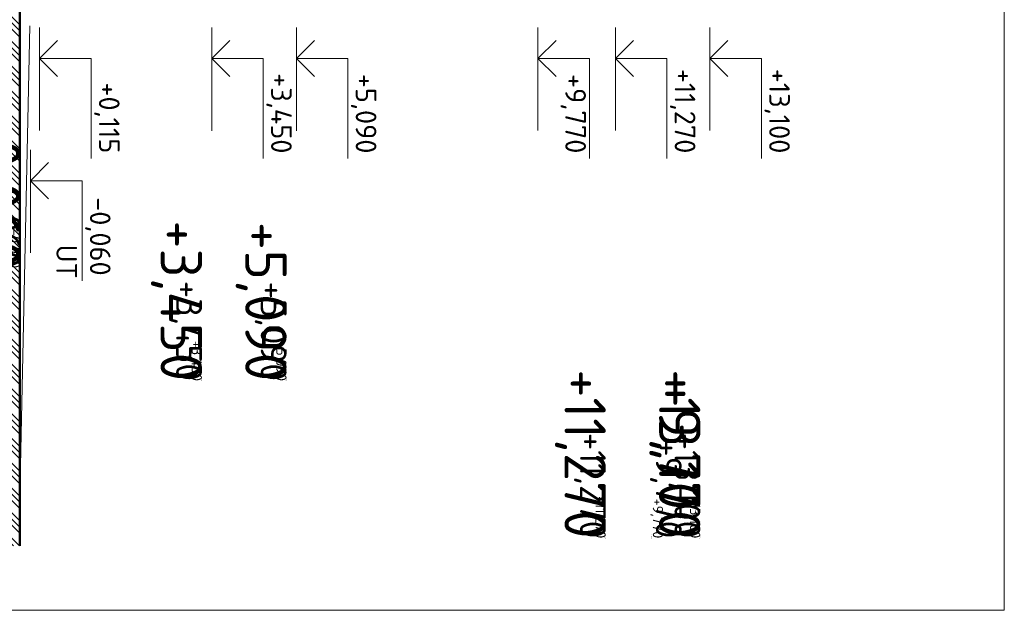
# Model space of a CAD drawing. Header units: millimetres. Extents: x -1695604 to 5289369, y -1488057 to 2187451.
# Tile 21 of 256: x -85695 to -66620, y -12735 to -1290. Entities that reach past the tile are written whole.
import ezdxf
from ezdxf.enums import TextEntityAlignment as Align

# ---------------------------------------------------------------- set-up
doc = ezdxf.new("R2010")
doc.units = ezdxf.units.MM
for name, color, linetype in [('0 @ 1', 7, 'Continuous'), ('0 @ 10', 7, 'Continuous'), ('0 @ 100', 7, 'Continuous'), ('0 @ 200', 7, 'Continuous'), ('0 @ 250 (1)', 7, 'Continuous'), ('0 @ 250 (2)', 7, 'Continuous'), ('0 @ 400', 7, 'Continuous')]:
    doc.layers.add(name, color=color, linetype=linetype)
for name, color, linetype, lineweight in [('A99_N_kce-pohl', 1, 'Continuous', 9), ('A99_N_kce-rez-ten', 4, 'Continuous', 9), ('A99_N_koty-200-vysk', 6, 'Continuous', 9), ('A99_N_txt-popis-200', 240, 'Continuous', 5), ('A99_S_kce-pohl', 7, 'Continuous', 5), ('A99_S_sraf', 252, 'Continuous', 9)]:
    doc.layers.add(name, color=color, linetype=linetype, lineweight=lineweight)
doc.styles.add('A99_kota', font='isocpeur.ttf', dxfattribs={"height": 2})

# ---------------------------------------------------------------- blocks, each defined once
blk = doc.blocks.new('*U55')
at = {"color": 0, "linetype": 'ByBlock', "lineweight": -2}
blk.add_line((3, 0), (-7, 0), dxfattribs=at)
for points in [[(0, 0), (0, 5), (0, 5), (-9.7, 5)], [(1.75, 1.75), (0, 0), (-1.75, 1.75)]]:
    blk.add_lwpolyline(points, dxfattribs=at)
at = {"color": 0, "linetype": 'ByBlock', "lineweight": -2, "style": 'A99_kota'}
blk.add_attdef('POPIS', text='', height=2, dxfattribs=at).set_placement((-9.2, 5.5), align=Align.BOTTOM_LEFT)
blk.add_attdef('VYSKA', text='', height=2, dxfattribs=at).set_placement((-2, 4.25), align=Align.TOP_RIGHT)
blk = doc.blocks.new('*U6643')
at = {"layer": 'A99_N_koty-200-vysk', "lineweight": 5}
ref = blk.add_blockref('*U55', (-75655, -2040), dxfattribs=dict(at, xscale=-200, yscale=200, zscale=200, rotation=269.9999999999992))
ref.add_attrib('VYSKA', '+9,770', dxfattribs={"layer": '0 @ 200', "color": 0, "linetype": 'ByBlock', "lineweight": -2, "height": 400, "rotation": 270, "style": 'A99_kota'}).set_placement((-74725, -3880), align=Align.TOP_RIGHT)
ref = blk.add_blockref('*U55', (-75655, -2040), dxfattribs=dict(at, xscale=-200, yscale=200, zscale=200, rotation=269.9999999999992))
ref.add_attrib('VYSKA', '+9,770', dxfattribs={"layer": '0 @ 100', "color": 0, "linetype": 'ByBlock', "lineweight": -2, "height": 200, "rotation": 270, "style": 'A99_kota'}).set_placement((-73230, -11340), align=Align.TOP_RIGHT)
ref = blk.add_blockref('*U55', (-75655, -2040), dxfattribs=dict(at, xscale=-200, yscale=200, zscale=200, rotation=269.9999999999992))
ref.add_attrib('VYSKA', '+9,770', dxfattribs={"layer": '0 @ 1', "color": 0, "linetype": 'ByBlock', "lineweight": -2, "height": 2, "rotation": 270, "style": 'A99_kota'}).set_placement((-73467, -11340), align=Align.TOP_RIGHT)
ref = blk.add_blockref('*U55', (-75655, -2040), dxfattribs=dict(at, xscale=-200, yscale=200, zscale=200, rotation=269.9999999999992))
ref.add_attrib('VYSKA', '+9,770', dxfattribs={"layer": '0 @ 400', "color": 0, "linetype": 'ByBlock', "lineweight": -2, "height": 800, "rotation": 270, "style": 'A99_kota'}).set_placement((-72510, -11340), align=Align.TOP_RIGHT)
ref = blk.add_blockref('*U55', (-75655, -2040), dxfattribs=dict(at, xscale=-200, yscale=200, zscale=200, rotation=269.9999999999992))
ref.add_attrib('VYSKA', '+9,770', dxfattribs={"layer": '0 @ 10', "color": 0, "linetype": 'ByBlock', "lineweight": -2, "height": 20, "rotation": 270, "style": 'A99_kota'}).set_placement((-73446, -11340), align=Align.TOP_RIGHT)
ref = blk.add_blockref('*U55', (-75655, -2040), dxfattribs=dict(at, xscale=-200, yscale=200, zscale=200, rotation=269.9999999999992))
ref.add_attrib('VYSKA', '+9,770', dxfattribs={"layer": '0 @ 250 (1)', "color": 0, "linetype": 'ByBlock', "lineweight": -2, "height": 500, "rotation": 270, "style": 'A99_kota'}).set_placement((-72870, -11340), align=Align.TOP_RIGHT)
ref = blk.add_blockref('*U55', (-75655, -2040), dxfattribs=dict(at, xscale=-200, yscale=200, zscale=200, rotation=269.9999999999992))
ref.add_attrib('VYSKA', '+9,770', dxfattribs={"layer": '0 @ 250 (2)', "color": 0, "linetype": 'ByBlock', "lineweight": -2, "height": 500, "rotation": 270, "style": 'A99_kota'}).set_placement((-72870, -11340), align=Align.TOP_RIGHT)
blk = doc.blocks.new('*U54')
at = {"color": 0, "linetype": 'ByBlock', "lineweight": -2}
blk.add_line((3, 0), (-7, 0), dxfattribs=at)
for points in [[(0, 0), (0, 5), (0, 5), (-9.7, 5)], [(1.75, 1.75), (0, 0), (-1.75, 1.75)]]:
    blk.add_lwpolyline(points, dxfattribs=at)
at = {"color": 0, "linetype": 'ByBlock', "lineweight": -2, "style": 'A99_kota'}
blk.add_attdef('VYSKA', text='', height=2, dxfattribs=at).set_placement((-2, 7.75), align=Align.TOP_RIGHT)
blk.add_attdef('POPIS', text='', height=2, dxfattribs=at).set_placement((-9.2, 4.5), align=Align.TOP_LEFT)
blk = doc.blocks.new('*U6644')
at = {"layer": 'A99_N_koty-200-vysk', "lineweight": 5}
ref = blk.add_blockref('*U54', (-74155, -2040), dxfattribs=dict(at, xscale=-200, yscale=200, zscale=200, rotation=269.9999999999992))
ref.add_attrib('VYSKA', '+11,270', dxfattribs={"layer": '0 @ 400', "color": 0, "linetype": 'ByBlock', "lineweight": -2, "height": 800, "rotation": 270, "style": 'A99_kota'}).set_placement((-74340, -11340), align=Align.TOP_RIGHT)
ref = blk.add_blockref('*U54', (-74155, -2040), dxfattribs=dict(at, xscale=-200, yscale=200, zscale=200, rotation=269.9999999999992))
ref.add_attrib('VYSKA', '+11,270', dxfattribs={"layer": '0 @ 250 (1)', "color": 0, "linetype": 'ByBlock', "lineweight": -2, "height": 500, "rotation": 270, "style": 'A99_kota'}).set_placement((-74340, -11340), align=Align.TOP_RIGHT)
ref = blk.add_blockref('*U54', (-74155, -2040), dxfattribs=dict(at, xscale=-200, yscale=200, zscale=200, rotation=269.9999999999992))
ref.add_attrib('VYSKA', '+11,270', dxfattribs={"layer": '0 @ 250 (2)', "color": 0, "linetype": 'ByBlock', "lineweight": -2, "height": 500, "rotation": 270, "style": 'A99_kota'}).set_placement((-74340, -11340), align=Align.TOP_RIGHT)
ref = blk.add_blockref('*U54', (-74155, -2040), dxfattribs=dict(at, xscale=-200, yscale=200, zscale=200, rotation=269.9999999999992))
ref.add_attrib('VYSKA', '+11,270', dxfattribs={"layer": '0 @ 100', "color": 0, "linetype": 'ByBlock', "lineweight": -2, "height": 200, "rotation": 270, "style": 'A99_kota'}).set_placement((-74340, -11340), align=Align.TOP_RIGHT)
ref = blk.add_blockref('*U54', (-74155, -2040), dxfattribs=dict(at, xscale=-200, yscale=200, zscale=200, rotation=269.9999999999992))
ref.add_attrib('VYSKA', '+11,270', dxfattribs={"layer": '0 @ 10', "color": 0, "linetype": 'ByBlock', "lineweight": -2, "height": 20, "rotation": 270, "style": 'A99_kota'}).set_placement((-74340, -11340), align=Align.TOP_RIGHT)
ref = blk.add_blockref('*U54', (-74155, -2040), dxfattribs=dict(at, xscale=-200, yscale=200, zscale=200, rotation=269.9999999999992))
ref.add_attrib('VYSKA', '+11,270', dxfattribs={"layer": '0 @ 1', "color": 0, "linetype": 'ByBlock', "lineweight": -2, "height": 2, "rotation": 270, "style": 'A99_kota'}).set_placement((-74340, -11340), align=Align.TOP_RIGHT)
ref = blk.add_blockref('*U54', (-74155, -2040), dxfattribs=dict(at, xscale=-200, yscale=200, zscale=200, rotation=269.9999999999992))
ref.add_attrib('VYSKA', '+11,270', dxfattribs={"layer": '0 @ 200', "color": 0, "linetype": 'ByBlock', "lineweight": -2, "height": 400, "rotation": 270, "style": 'A99_kota'}).set_placement((-72605, -3880), align=Align.TOP_RIGHT)
blk = doc.blocks.new('*U6645')
at = {"layer": 'A99_N_koty-200-vysk', "lineweight": 5}
ref = blk.add_blockref('*U54', (-72325, -2040), dxfattribs=dict(at, xscale=-200, yscale=200, zscale=200, rotation=269.9999999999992))
ref.add_attrib('VYSKA', '+13,100', dxfattribs={"layer": '0 @ 400', "color": 0, "linetype": 'ByBlock', "lineweight": -2, "height": 800, "rotation": 270, "style": 'A99_kota'}).set_placement((-72510, -11340), align=Align.TOP_RIGHT)
ref = blk.add_blockref('*U54', (-72325, -2040), dxfattribs=dict(at, xscale=-200, yscale=200, zscale=200, rotation=269.9999999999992))
ref.add_attrib('VYSKA', '+13,100', dxfattribs={"layer": '0 @ 250 (1)', "color": 0, "linetype": 'ByBlock', "lineweight": -2, "height": 500, "rotation": 270, "style": 'A99_kota'}).set_placement((-72510, -11340), align=Align.TOP_RIGHT)
ref = blk.add_blockref('*U54', (-72325, -2040), dxfattribs=dict(at, xscale=-200, yscale=200, zscale=200, rotation=269.9999999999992))
ref.add_attrib('VYSKA', '+13,100', dxfattribs={"layer": '0 @ 250 (2)', "color": 0, "linetype": 'ByBlock', "lineweight": -2, "height": 500, "rotation": 270, "style": 'A99_kota'}).set_placement((-72510, -11340), align=Align.TOP_RIGHT)
ref = blk.add_blockref('*U54', (-72325, -2040), dxfattribs=dict(at, xscale=-200, yscale=200, zscale=200, rotation=269.9999999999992))
ref.add_attrib('VYSKA', '+13,100', dxfattribs={"layer": '0 @ 100', "color": 0, "linetype": 'ByBlock', "lineweight": -2, "height": 200, "rotation": 270, "style": 'A99_kota'}).set_placement((-72510, -11340), align=Align.TOP_RIGHT)
ref = blk.add_blockref('*U54', (-72325, -2040), dxfattribs=dict(at, xscale=-200, yscale=200, zscale=200, rotation=269.9999999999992))
ref.add_attrib('VYSKA', '+13,100', dxfattribs={"layer": '0 @ 10', "color": 0, "linetype": 'ByBlock', "lineweight": -2, "height": 20, "rotation": 270, "style": 'A99_kota'}).set_placement((-72510, -11340), align=Align.TOP_RIGHT)
ref = blk.add_blockref('*U54', (-72325, -2040), dxfattribs=dict(at, xscale=-200, yscale=200, zscale=200, rotation=269.9999999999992))
ref.add_attrib('VYSKA', '+13,100', dxfattribs={"layer": '0 @ 1', "color": 0, "linetype": 'ByBlock', "lineweight": -2, "height": 2, "rotation": 270, "style": 'A99_kota'}).set_placement((-72510, -11340), align=Align.TOP_RIGHT)
ref = blk.add_blockref('*U54', (-72325, -2040), dxfattribs=dict(at, xscale=-200, yscale=200, zscale=200, rotation=269.9999999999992))
ref.add_attrib('VYSKA', '+13,100', dxfattribs={"layer": '0 @ 200', "color": 0, "linetype": 'ByBlock', "lineweight": -2, "height": 400, "rotation": 270, "style": 'A99_kota'}).set_placement((-70775, -3880), align=Align.TOP_RIGHT)
blk = doc.blocks.new('*U56')
at = {"color": 0, "linetype": 'ByBlock', "lineweight": -2}
blk.add_line((3, 0), (-7, 0), dxfattribs=at)
for points in [[(0, 0), (0, 5), (0, 5), (-9.7, 5)], [(1.75, 1.75), (0, 0), (-1.75, 1.75)]]:
    blk.add_lwpolyline(points, dxfattribs=at)
at = {"color": 0, "linetype": 'ByBlock', "lineweight": -2, "style": 'A99_kota'}
blk.add_attdef('VYSKA', text='', height=2, dxfattribs=at).set_placement((-2, 7.75), align=Align.TOP_RIGHT)
blk.add_attdef('POPIS', text='', height=2, dxfattribs=at).set_placement((-9.2, 4.5), align=Align.TOP_LEFT)
blk = doc.blocks.new('*U6646')
at = {"layer": 'A99_N_koty-200-vysk', "lineweight": 5}
ref = blk.add_blockref('*U56', (-85310, -2040), dxfattribs=dict(at, xscale=-200, yscale=200, zscale=200, rotation=269.9999999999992))
ref.add_attrib('VYSKA', '+0,115', dxfattribs={"layer": '0 @ 400', "color": 0, "linetype": 'ByBlock', "lineweight": -2, "height": 800, "rotation": 270, "style": 'A99_kota'}).set_placement((-85455, -980), align=Align.TOP_RIGHT)
ref = blk.add_blockref('*U56', (-85310, -2040), dxfattribs=dict(at, xscale=-200, yscale=200, zscale=200, rotation=269.9999999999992))
ref.add_attrib('VYSKA', '+0,115', dxfattribs={"layer": '0 @ 250 (1)', "color": 0, "linetype": 'ByBlock', "lineweight": -2, "height": 500, "rotation": 270, "style": 'A99_kota'}).set_placement((-85455, -980), align=Align.TOP_RIGHT)
ref = blk.add_blockref('*U56', (-85310, -2040), dxfattribs=dict(at, xscale=-200, yscale=200, zscale=200, rotation=269.9999999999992))
ref.add_attrib('VYSKA', '+0,115', dxfattribs={"layer": '0 @ 250 (2)', "color": 0, "linetype": 'ByBlock', "lineweight": -2, "height": 500, "rotation": 270, "style": 'A99_kota'}).set_placement((-85455, -980), align=Align.TOP_RIGHT)
ref = blk.add_blockref('*U56', (-85310, -2040), dxfattribs=dict(at, xscale=-200, yscale=200, zscale=200, rotation=269.9999999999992))
ref.add_attrib('VYSKA', '+0,115', dxfattribs={"layer": '0 @ 100', "color": 0, "linetype": 'ByBlock', "lineweight": -2, "height": 200, "rotation": 270, "style": 'A99_kota'}).set_placement((-85455, -980), align=Align.TOP_RIGHT)
ref = blk.add_blockref('*U56', (-85310, -2040), dxfattribs=dict(at, xscale=-200, yscale=200, zscale=200, rotation=269.9999999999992))
ref.add_attrib('VYSKA', '+0,115', dxfattribs={"layer": '0 @ 10', "color": 0, "linetype": 'ByBlock', "lineweight": -2, "height": 20, "rotation": 270, "style": 'A99_kota'}).set_placement((-85455, -980), align=Align.TOP_RIGHT)
ref = blk.add_blockref('*U56', (-85310, -2040), dxfattribs=dict(at, xscale=-200, yscale=200, zscale=200, rotation=269.9999999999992))
ref.add_attrib('VYSKA', '+0,115', dxfattribs={"layer": '0 @ 1', "color": 0, "linetype": 'ByBlock', "lineweight": -2, "height": 2, "rotation": 270, "style": 'A99_kota'}).set_placement((-85455, -980), align=Align.TOP_RIGHT)
ref = blk.add_blockref('*U56', (-85310, -2040), dxfattribs=dict(at, xscale=-200, yscale=200, zscale=200, rotation=269.9999999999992))
ref.add_attrib('VYSKA', '+0,115', dxfattribs={"layer": '0 @ 200', "color": 0, "linetype": 'ByBlock', "lineweight": -2, "height": 400, "rotation": 270, "style": 'A99_kota'}).set_placement((-83760, -3880), align=Align.TOP_RIGHT)
blk = doc.blocks.new('*U36')
at = {"color": 0, "linetype": 'ByBlock', "lineweight": -2}
blk.add_line((-3, 0), (7, 0), dxfattribs=at)
for points in [[(0, 0), (0, 5), (0, 5), (9.7, 5)], [(-1.75, 1.75), (0, 0), (1.75, 1.75)]]:
    blk.add_lwpolyline(points, dxfattribs=at)
at = {"color": 0, "linetype": 'ByBlock', "lineweight": -2, "style": 'A99_kota'}
for tag, p in [('VYSKA', (9.2, 7.75)), ('POPIS', (9.2, 4.5))]:
    blk.add_attdef(tag, text='', height=2, dxfattribs=at).set_placement(p, align=Align.TOP_RIGHT)
blk = doc.blocks.new('*U6655')
at = {"layer": 'A99_N_koty-200-vysk', "lineweight": 5}
ref = blk.add_blockref('*U36', (-85485, -4410), dxfattribs=dict(at, xscale=200, yscale=200, zscale=200, rotation=270))
ref.add_attrib('VYSKA', '-0,060', dxfattribs={"layer": '0 @ 400', "color": 0, "linetype": 'ByBlock', "lineweight": -2, "height": 800, "rotation": 270, "style": 'A99_kota'}).set_placement((-85690, -6105), align=Align.TOP_RIGHT)
ref.add_attrib('POPIS_001', 'UT', (-84985, -5650), dxfattribs={"layer": '0', "color": 0, "linetype": 'ByBlock', "lineweight": -2, "height": 400, "rotation": 270, "style": 'A99_kota'})
ref = blk.add_blockref('*U36', (-85485, -4410), dxfattribs=dict(at, xscale=200, yscale=200, zscale=200, rotation=270))
ref.add_attrib('VYSKA', '-0,060', dxfattribs={"layer": '0 @ 250 (1)', "color": 0, "linetype": 'ByBlock', "lineweight": -2, "height": 500, "rotation": 270, "style": 'A99_kota'}).set_placement((-85690, -6105), align=Align.TOP_RIGHT)
ref.add_attrib('POPIS_001', 'UT', (-84985, -5650), dxfattribs={"layer": '0', "color": 0, "linetype": 'ByBlock', "lineweight": -2, "height": 400, "rotation": 270, "style": 'A99_kota'})
ref = blk.add_blockref('*U36', (-85485, -4410), dxfattribs=dict(at, xscale=200, yscale=200, zscale=200, rotation=270))
ref.add_attrib('VYSKA', '-0,060', dxfattribs={"layer": '0 @ 250 (2)', "color": 0, "linetype": 'ByBlock', "lineweight": -2, "height": 500, "rotation": 270, "style": 'A99_kota'}).set_placement((-85690, -6105), align=Align.TOP_RIGHT)
ref.add_attrib('POPIS_001', 'UT', (-84985, -5650), dxfattribs={"layer": '0', "color": 0, "linetype": 'ByBlock', "lineweight": -2, "height": 400, "rotation": 270, "style": 'A99_kota'})
ref = blk.add_blockref('*U36', (-85485, -4410), dxfattribs=dict(at, xscale=200, yscale=200, zscale=200, rotation=270))
ref.add_attrib('VYSKA', '-0,060', dxfattribs={"layer": '0 @ 100', "color": 0, "linetype": 'ByBlock', "lineweight": -2, "height": 200, "rotation": 270, "style": 'A99_kota'}).set_placement((-85690, -6105), align=Align.TOP_RIGHT)
ref.add_attrib('POPIS_001', 'UT', (-84985, -5650), dxfattribs={"layer": '0', "color": 0, "linetype": 'ByBlock', "lineweight": -2, "height": 400, "rotation": 270, "style": 'A99_kota'})
ref = blk.add_blockref('*U36', (-85485, -4410), dxfattribs=dict(at, xscale=200, yscale=200, zscale=200, rotation=270))
ref.add_attrib('VYSKA', '-0,060', dxfattribs={"layer": '0 @ 10', "color": 0, "linetype": 'ByBlock', "lineweight": -2, "height": 20, "rotation": 270, "style": 'A99_kota'}).set_placement((-85690, -6105), align=Align.TOP_RIGHT)
ref.add_attrib('POPIS_001', 'UT', (-84985, -5650), dxfattribs={"layer": '0', "color": 0, "linetype": 'ByBlock', "lineweight": -2, "height": 400, "rotation": 270, "style": 'A99_kota'})
ref = blk.add_blockref('*U36', (-85485, -4410), dxfattribs=dict(at, xscale=200, yscale=200, zscale=200, rotation=270))
ref.add_attrib('VYSKA', '-0,060', dxfattribs={"layer": '0 @ 1', "color": 0, "linetype": 'ByBlock', "lineweight": -2, "height": 2, "rotation": 270, "style": 'A99_kota'}).set_placement((-85690, -6105), align=Align.TOP_RIGHT)
ref.add_attrib('POPIS_001', 'UT', (-84985, -5650), dxfattribs={"layer": '0', "color": 0, "linetype": 'ByBlock', "lineweight": -2, "height": 400, "rotation": 270, "style": 'A99_kota'})
ref = blk.add_blockref('*U36', (-85485, -4410), dxfattribs=dict(at, xscale=200, yscale=200, zscale=200, rotation=270))
ref.add_attrib('VYSKA', '-0,060', dxfattribs={"layer": '0 @ 200', "color": 0, "linetype": 'ByBlock', "lineweight": -2, "height": 400, "rotation": 270, "style": 'A99_kota'}).set_placement((-83935, -6250), align=Align.TOP_RIGHT)
ref.add_attrib('POPIS_001', 'UT', (-84985, -5650), dxfattribs={"layer": '0', "color": 0, "linetype": 'ByBlock', "lineweight": -2, "height": 400, "rotation": 270, "style": 'A99_kota'})
blk = doc.blocks.new('*U130')
at = {"color": 0, "linetype": 'ByBlock', "lineweight": -2}
blk.add_line((-3, 0), (7, 0), dxfattribs=at)
for points in [[(-1.75, -1.75), (0, 0), (1.75, -1.75)], [(0, 0), (0, -5), (0, -5), (9.7, -5)]]:
    blk.add_lwpolyline(points, dxfattribs=at)
at = {"color": 0, "linetype": 'ByBlock', "lineweight": -2, "style": 'A99_kota'}
blk.add_attdef('POPIS', text='', height=2, dxfattribs=at).set_placement((9.2, -4.5), align=Align.BOTTOM_RIGHT)
blk.add_attdef('VYSKA', text='', height=2, dxfattribs=at).set_placement((9.2, -5.75), align=Align.TOP_RIGHT)
blk = doc.blocks.new('*U6667')
at = {"layer": 'A99_N_koty-200-vysk', "lineweight": 5}
ref = blk.add_blockref('*U130', (-80335, -2042), dxfattribs=dict(at, xscale=-200, yscale=200, zscale=200, rotation=89.99999999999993))
ref.add_attrib('VYSKA', '+5,090', dxfattribs={"layer": '0 @ 400', "color": 0, "linetype": 'ByBlock', "lineweight": -2, "height": 800, "rotation": 270, "style": 'A99_kota'}).set_placement((-80525, -8292), align=Align.TOP_RIGHT)
ref = blk.add_blockref('*U130', (-80335, -2042), dxfattribs=dict(at, xscale=-200, yscale=200, zscale=200, rotation=89.99999999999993))
ref.add_attrib('VYSKA', '+5,090', dxfattribs={"layer": '0 @ 250 (1)', "color": 0, "linetype": 'ByBlock', "lineweight": -2, "height": 500, "rotation": 270, "style": 'A99_kota'}).set_placement((-80525, -8292), align=Align.TOP_RIGHT)
ref = blk.add_blockref('*U130', (-80335, -2042), dxfattribs=dict(at, xscale=-200, yscale=200, zscale=200, rotation=89.99999999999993))
ref.add_attrib('VYSKA', '+5,090', dxfattribs={"layer": '0 @ 250 (2)', "color": 0, "linetype": 'ByBlock', "lineweight": -2, "height": 500, "rotation": 270, "style": 'A99_kota'}).set_placement((-80525, -8292), align=Align.TOP_RIGHT)
ref = blk.add_blockref('*U130', (-80335, -2042), dxfattribs=dict(at, xscale=-200, yscale=200, zscale=200, rotation=89.99999999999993))
ref.add_attrib('VYSKA', '+5,090', dxfattribs={"layer": '0 @ 100', "color": 0, "linetype": 'ByBlock', "lineweight": -2, "height": 200, "rotation": 270, "style": 'A99_kota'}).set_placement((-80525, -8292), align=Align.TOP_RIGHT)
ref = blk.add_blockref('*U130', (-80335, -2042), dxfattribs=dict(at, xscale=-200, yscale=200, zscale=200, rotation=89.99999999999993))
ref.add_attrib('VYSKA', '+5,090', dxfattribs={"layer": '0 @ 10', "color": 0, "linetype": 'ByBlock', "lineweight": -2, "height": 20, "rotation": 270, "style": 'A99_kota'}).set_placement((-80525, -8292), align=Align.TOP_RIGHT)
ref = blk.add_blockref('*U130', (-80335, -2042), dxfattribs=dict(at, xscale=-200, yscale=200, zscale=200, rotation=89.99999999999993))
ref.add_attrib('VYSKA', '+5,090', dxfattribs={"layer": '0 @ 1', "color": 0, "linetype": 'ByBlock', "lineweight": -2, "height": 2, "rotation": 270, "style": 'A99_kota'}).set_placement((-80525, -8292), align=Align.TOP_RIGHT)
ref = blk.add_blockref('*U130', (-80335, -2042), dxfattribs=dict(at, xscale=-200, yscale=200, zscale=200, rotation=89.99999999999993))
ref.add_attrib('VYSKA', '+5,090', dxfattribs={"layer": '0 @ 200', "color": 0, "linetype": 'ByBlock', "lineweight": -2, "height": 400, "rotation": 270, "style": 'A99_kota'}).set_placement((-78785, -3882), align=Align.TOP_RIGHT)
blk = doc.blocks.new('*U6669')
at = {"layer": 'A99_N_koty-200-vysk', "lineweight": 5}
ref = blk.add_blockref('*U130', (-81975, -2042), dxfattribs=dict(at, xscale=-200, yscale=200, zscale=200, rotation=89.99999999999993))
ref.add_attrib('VYSKA', '+3,450', dxfattribs={"layer": '0 @ 400', "color": 0, "linetype": 'ByBlock', "lineweight": -2, "height": 800, "rotation": 270, "style": 'A99_kota'}).set_placement((-82165, -8292), align=Align.TOP_RIGHT)
ref = blk.add_blockref('*U130', (-81975, -2042), dxfattribs=dict(at, xscale=-200, yscale=200, zscale=200, rotation=89.99999999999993))
ref.add_attrib('VYSKA', '+3,450', dxfattribs={"layer": '0 @ 250 (1)', "color": 0, "linetype": 'ByBlock', "lineweight": -2, "height": 500, "rotation": 270, "style": 'A99_kota'}).set_placement((-82165, -8292), align=Align.TOP_RIGHT)
ref = blk.add_blockref('*U130', (-81975, -2042), dxfattribs=dict(at, xscale=-200, yscale=200, zscale=200, rotation=89.99999999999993))
ref.add_attrib('VYSKA', '+3,450', dxfattribs={"layer": '0 @ 250 (2)', "color": 0, "linetype": 'ByBlock', "lineweight": -2, "height": 500, "rotation": 270, "style": 'A99_kota'}).set_placement((-82165, -8292), align=Align.TOP_RIGHT)
ref = blk.add_blockref('*U130', (-81975, -2042), dxfattribs=dict(at, xscale=-200, yscale=200, zscale=200, rotation=89.99999999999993))
ref.add_attrib('VYSKA', '+3,450', dxfattribs={"layer": '0 @ 100', "color": 0, "linetype": 'ByBlock', "lineweight": -2, "height": 200, "rotation": 270, "style": 'A99_kota'}).set_placement((-82165, -8292), align=Align.TOP_RIGHT)
ref = blk.add_blockref('*U130', (-81975, -2042), dxfattribs=dict(at, xscale=-200, yscale=200, zscale=200, rotation=89.99999999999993))
ref.add_attrib('VYSKA', '+3,450', dxfattribs={"layer": '0 @ 10', "color": 0, "linetype": 'ByBlock', "lineweight": -2, "height": 20, "rotation": 270, "style": 'A99_kota'}).set_placement((-82165, -8292), align=Align.TOP_RIGHT)
ref = blk.add_blockref('*U130', (-81975, -2042), dxfattribs=dict(at, xscale=-200, yscale=200, zscale=200, rotation=89.99999999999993))
ref.add_attrib('VYSKA', '+3,450', dxfattribs={"layer": '0 @ 1', "color": 0, "linetype": 'ByBlock', "lineweight": -2, "height": 2, "rotation": 270, "style": 'A99_kota'}).set_placement((-82165, -8292), align=Align.TOP_RIGHT)
ref = blk.add_blockref('*U130', (-81975, -2042), dxfattribs=dict(at, xscale=-200, yscale=200, zscale=200, rotation=89.99999999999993))
ref.add_attrib('VYSKA', '+3,450', dxfattribs={"layer": '0 @ 200', "color": 0, "linetype": 'ByBlock', "lineweight": -2, "height": 400, "rotation": 270, "style": 'A99_kota'}).set_placement((-80425, -3882), align=Align.TOP_RIGHT)

msp = doc.modelspace()

# ---------------------------------------------------------------- hatches: boundary and pattern name
at = {"layer": 'A99_S_sraf', "linetype": 'Continuous', "lineweight": 0}
h = msp.add_hatch(dxfattribs=at)
h.set_pattern_fill('ZEM_PUVODNI', color=256, scale=85)
h.set_pattern_definition([(315, (-68810, 5e-10), (240.4163, 240.4163), []), (315, (-68810, -120.2), (240.4163, 240.4163), []), (315, (-68810, -240.4), (240.4163, 240.4163), [])])
h.paths.add_polyline_path([(-87665, -11482.5), (-85695, -11482.5), (-85695, 24515), (-85625, 24515), (-85625, 114390), (-87665, 114390)])

# ---------------------------------------------------------------- linework, layer by layer
at = {"layer": 'A99_N_kce-pohl', "color": 7, "lineweight": 50}
msp.add_lwpolyline([(-85695, 24515), (-85695, -11482.5)], dxfattribs=at)
at = {"layer": 'A99_N_kce-rez-ten', "color": 3, "linetype": 'Continuous', "lineweight": 0, "ltscale": 0.5}
msp.add_lwpolyline([(-66620, 115340), (-66620, -12735), (-95850, -12735), (-95850, 115340)], close=True, dxfattribs=at)
at = {"layer": 'A99_S_kce-pohl', "lineweight": 9}
msp.add_lwpolyline([(-85695, -10542.5), (-85500, -1409.7)], dxfattribs=at)

# ---------------------------------------------------------------- block references
at = {"layer": 'A99_N_txt-popis-200', "color": 3, "linetype": 'Continuous', "lineweight": 18}
for name in ['*U6646', '*U6669', '*U6667', '*U6643', '*U6644', '*U6645', '*U6655']:
    msp.add_blockref(name, (0, 0), dxfattribs=at)

doc.saveas('drawing.dxf')
